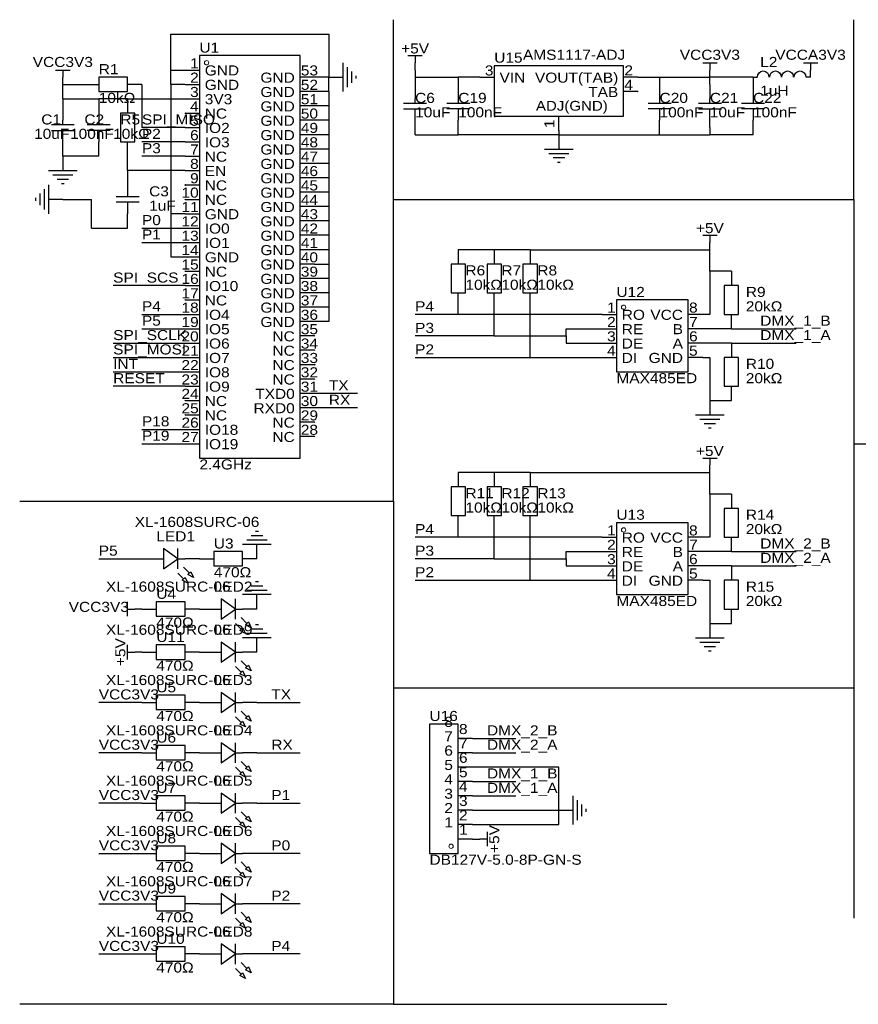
# Model space of a CAD drawing. Header units: millimetres. Extents: x 3 to 295, y 33 to 207.
# Tile 1 of 2: x 3 to 151, y 33 to 207. Entities that reach past the tile are written whole.
import ezdxf
from ezdxf.enums import TextEntityAlignment as Align

# ---------------------------------------------------------------- set-up
doc = ezdxf.new("R2010")
doc.units = ezdxf.units.MM
doc.header["$MEASUREMENT"] = 0
doc.styles.get("Standard").update_dxf_attribs({"font": 'arial.ttf'})

msp = doc.modelspace()

# ---------------------------------------------------------------- linework, layer by layer
at = {"color": 1, "true_color": 0x000000}
for points in [[(2.54, 121.92), (68.58, 121.92), (68.58, 207.01)], [(68.58, 175.26), (149.86, 175.26), (149.86, 207.01)], [(111.82, 194.37), (111.7, 194.25)], [(111.7, 194.37), (111.82, 194.25)], [(31.81, 190.56), (31.69, 190.44)], [(31.69, 190.56), (31.81, 190.44)], [(31.81, 177.86), (31.69, 177.74)], [(31.69, 177.86), (31.81, 177.74)], [(31.81, 175.32), (31.69, 175.2)], [(31.69, 175.32), (31.81, 175.2)], [(133.35, 175.26), (149.86, 175.26), (149.86, 88.9), (68.58, 88.9)], [(31.81, 162.62), (31.69, 162.5)], [(31.69, 162.62), (31.81, 162.5)], [(31.81, 157.54), (31.69, 157.42)], [(31.69, 157.54), (31.81, 157.42)], [(54.67, 151.19), (54.55, 151.07)], [(54.55, 151.19), (54.67, 151.07)], [(54.67, 148.65), (54.55, 148.53)], [(54.55, 148.65), (54.67, 148.53)], [(54.67, 146.11), (54.55, 145.99)], [(54.55, 146.11), (54.67, 145.99)], [(54.67, 143.57), (54.55, 143.45)], [(54.55, 143.57), (54.67, 143.45)], [(31.81, 139.76), (31.69, 139.64)], [(31.69, 139.76), (31.81, 139.64)], [(31.81, 137.22), (31.69, 137.1)], [(31.69, 137.22), (31.81, 137.1)], [(54.67, 135.95), (54.55, 135.83)], [(54.55, 135.95), (54.67, 135.83)], [(54.67, 133.41), (54.55, 133.29)], [(54.55, 133.41), (54.67, 133.29)], [(149.86, 132.08), (294.64, 132.08)], [(68.58, 121.92), (68.58, 33.02), (2.54, 33.02)], [(149.86, 88.9), (149.86, 48.26)], [(68.58, 33.02), (116.84, 33.02)]]:
    msp.add_lwpolyline(points, dxfattribs=at)
at = {"color": 1, "true_color": 0x008800}
for points in [[(29.21, 198.12), (29.21, 204.47)], [(29.21, 204.47), (57.15, 204.47)], [(57.15, 204.47), (57.15, 196.85)], [(29.21, 198.12), (31.75, 198.12)], [(29.21, 195.58), (29.21, 198.12)], [(57.15, 196.85), (54.61, 196.85)], [(57.15, 194.31), (57.15, 196.85)], [(72.39, 198.12), (72.39, 196.85)], [(72.39, 196.85), (72.39, 195.58)], [(72.39, 196.85), (80.01, 196.85)], [(83.82, 196.85), (80.01, 196.85)], [(111.76, 196.85), (115.57, 196.85)], [(115.57, 196.85), (124.46, 196.85)], [(124.46, 195.58), (124.46, 196.85)], [(132.08, 196.85), (124.46, 196.85)], [(10.16, 193.04), (10.16, 195.58)], [(10.16, 195.58), (13.97, 195.58)], [(24.13, 195.58), (24.13, 187.96)], [(31.75, 195.58), (29.21, 195.58)], [(29.21, 195.58), (29.21, 172.72)], [(57.15, 194.31), (54.61, 194.31)], [(57.15, 194.31), (57.15, 191.77)], [(10.16, 193.04), (16.51, 193.04)], [(10.16, 193.04), (10.16, 191.77)], [(21.59, 193.04), (16.51, 193.04)], [(21.59, 193.04), (31.75, 193.04)], [(57.15, 191.77), (54.61, 191.77)], [(57.15, 191.77), (57.15, 189.23)], [(31.75, 187.96), (24.13, 187.96)], [(57.15, 189.23), (54.61, 189.23)], [(57.15, 189.23), (57.15, 186.69)], [(72.39, 186.69), (72.39, 187.96)], [(124.46, 187.96), (124.46, 186.69)], [(57.15, 186.69), (54.61, 186.69)], [(57.15, 186.69), (57.15, 184.15)], [(72.39, 186.69), (80.01, 186.69)], [(97.79, 186.69), (80.01, 186.69)], [(97.79, 187.45), (97.79, 186.69)], [(97.79, 186.69), (115.57, 186.69)], [(115.57, 186.69), (124.46, 186.69)], [(132.08, 186.69), (124.46, 186.69)], [(31.75, 185.42), (24.13, 185.42)], [(10.16, 182.88), (10.16, 184.15)], [(16.51, 182.88), (10.16, 182.88)], [(21.59, 180.34), (21.59, 182.88)], [(31.75, 182.88), (24.13, 182.88)], [(57.15, 184.15), (54.61, 184.15)], [(57.15, 184.15), (57.15, 181.61)], [(57.15, 181.61), (54.61, 181.61)], [(57.15, 181.61), (57.15, 179.07)], [(31.75, 180.34), (21.59, 180.34)], [(57.15, 179.07), (54.61, 179.07)], [(57.15, 179.07), (57.15, 176.53)], [(57.15, 176.53), (54.61, 176.53)], [(57.15, 176.53), (57.15, 173.99)], [(10.16, 175.26), (15.24, 175.26)], [(15.24, 170.18), (15.24, 175.26)], [(57.15, 173.99), (54.61, 173.99)], [(57.15, 173.99), (57.15, 171.45)], [(31.75, 172.72), (29.21, 172.72)], [(29.21, 172.72), (29.21, 165.1)], [(57.15, 171.45), (54.61, 171.45)], [(57.15, 171.45), (57.15, 168.91)], [(15.24, 170.18), (21.59, 170.18)], [(24.13, 170.18), (31.75, 170.18)], [(57.15, 168.91), (54.61, 168.91)], [(57.15, 168.91), (57.15, 166.37)], [(24.13, 167.64), (31.75, 167.64)], [(57.15, 166.37), (54.61, 166.37)], [(57.15, 166.37), (57.15, 163.83)], [(86.36, 166.37), (80.01, 166.37)], [(92.71, 166.37), (86.36, 166.37)], [(92.71, 166.37), (124.46, 166.37)], [(124.46, 162.56), (124.46, 166.37)], [(29.21, 165.1), (31.75, 165.1)], [(54.61, 163.83), (57.15, 163.83)], [(57.15, 163.83), (57.15, 161.29)], [(124.46, 162.56), (124.46, 154.94)], [(128.27, 162.56), (124.46, 162.56)], [(57.15, 161.29), (54.61, 161.29)], [(57.15, 161.29), (57.15, 158.75)], [(31.75, 160.02), (19.05, 160.02)], [(57.15, 158.75), (54.61, 158.75)], [(57.15, 158.75), (57.15, 156.21)], [(24.13, 154.94), (31.75, 154.94)], [(57.15, 156.21), (54.61, 156.21)], [(57.15, 156.21), (57.15, 153.67)], [(80.01, 154.94), (72.39, 154.94)], [(80.01, 154.94), (80.01, 156.21)], [(105.41, 154.94), (80.01, 154.94)], [(86.36, 151.13), (86.36, 156.21)], [(92.71, 147.32), (92.71, 156.21)], [(124.46, 154.94), (123.19, 154.94)], [(57.15, 153.67), (54.61, 153.67)], [(24.13, 152.4), (31.75, 152.4)], [(99.06, 151.13), (99.06, 152.4)], [(99.06, 152.4), (105.41, 152.4)], [(128.27, 152.4), (123.19, 152.4)], [(128.27, 152.4), (139.7, 152.4)], [(19.05, 149.86), (31.75, 149.86)], [(86.36, 151.13), (72.39, 151.13)], [(86.36, 151.13), (99.06, 151.13)], [(99.06, 151.13), (99.06, 149.86)], [(99.06, 149.86), (105.41, 149.86)], [(128.27, 149.86), (123.19, 149.86)], [(128.27, 149.86), (139.7, 149.86)], [(19.05, 147.32), (31.75, 147.32)], [(72.39, 147.32), (92.71, 147.32)], [(92.71, 147.32), (105.41, 147.32)], [(123.19, 147.32), (124.46, 147.32)], [(124.46, 147.32), (124.46, 139.7)], [(19.05, 144.78), (31.75, 144.78)], [(31.75, 142.24), (19.05, 142.24)], [(62.23, 140.97), (54.61, 140.97)], [(124.46, 139.7), (128.27, 139.7)], [(62.23, 138.43), (54.61, 138.43)], [(24.13, 134.62), (31.75, 134.62)], [(24.13, 132.08), (31.75, 132.08)], [(86.36, 127), (80.01, 127)], [(92.71, 127), (86.36, 127)], [(92.71, 127), (124.46, 127)], [(124.46, 123.19), (124.46, 127)], [(124.46, 123.19), (124.46, 115.57)], [(128.27, 123.19), (124.46, 123.19)], [(80.01, 115.57), (80.01, 116.84)], [(86.36, 111.76), (86.36, 116.84)], [(92.71, 107.95), (92.71, 116.84)], [(80.01, 115.57), (72.39, 115.57)], [(105.41, 115.57), (80.01, 115.57)], [(124.46, 115.57), (123.19, 115.57)], [(16.51, 111.76), (24.13, 111.76)], [(86.36, 111.76), (72.39, 111.76)], [(86.36, 111.76), (99.06, 111.76)], [(99.06, 111.76), (99.06, 113.03)], [(99.06, 113.03), (105.41, 113.03)], [(99.06, 111.76), (99.06, 110.49)], [(128.27, 113.03), (123.19, 113.03)], [(128.27, 113.03), (139.7, 113.03)], [(99.06, 110.49), (105.41, 110.49)], [(128.27, 110.49), (123.19, 110.49)], [(128.27, 110.49), (139.7, 110.49)], [(72.39, 107.95), (92.71, 107.95)], [(92.71, 107.95), (105.41, 107.95)], [(123.19, 107.95), (124.46, 107.95)], [(124.46, 107.95), (124.46, 100.33)], [(124.46, 100.33), (128.27, 100.33)], [(24.13, 86.36), (16.51, 86.36)], [(44.45, 86.36), (52.07, 86.36)], [(82.55, 80.01), (90.17, 80.01)], [(24.13, 77.47), (16.51, 77.47)], [(44.45, 77.47), (52.07, 77.47)], [(82.55, 77.47), (90.17, 77.47)], [(97.79, 74.93), (82.55, 74.93)], [(97.79, 67.31), (97.79, 74.93)], [(82.55, 72.39), (90.17, 72.39)], [(82.55, 69.85), (90.17, 69.85)], [(24.13, 68.58), (16.51, 68.58)], [(44.45, 68.58), (52.07, 68.58)], [(82.55, 67.31), (97.79, 67.31)], [(97.79, 64.77), (97.79, 67.31)], [(82.55, 64.77), (97.79, 64.77)], [(16.51, 59.69), (24.13, 59.69)], [(52.07, 59.69), (44.45, 59.69)], [(16.51, 50.8), (24.13, 50.8)], [(52.07, 50.8), (44.45, 50.8)], [(16.51, 41.91), (24.13, 41.91)], [(52.07, 41.91), (44.45, 41.91)]]:
    msp.add_lwpolyline(points, dxfattribs=at)
at = {"color": 1, "true_color": 0xa00000}
for points in [[(34.29, 200.66), (34.29, 129.54), (52.07, 129.54), (52.07, 200.66)], [(86.36, 198.88), (86.36, 189.99), (109.22, 189.99), (109.22, 198.88)], [(16.51, 196.85), (16.51, 194.31), (21.59, 194.31), (21.59, 196.85)], [(20.32, 190.5), (20.32, 185.42), (22.86, 185.42), (22.86, 190.5)], [(78.74, 163.83), (78.74, 158.75), (81.28, 158.75), (81.28, 163.83)], [(85.09, 163.83), (85.09, 158.75), (87.63, 158.75), (87.63, 163.83)], [(91.44, 163.83), (91.44, 158.75), (93.98, 158.75), (93.98, 163.83)], [(127, 160.02), (127, 154.94), (129.54, 154.94), (129.54, 160.02)], [(107.95, 157.48), (107.95, 144.78), (120.65, 144.78), (120.65, 157.48)], [(127, 147.32), (127, 142.24), (129.54, 142.24), (129.54, 147.32)], [(78.74, 124.46), (78.74, 119.38), (81.28, 119.38), (81.28, 124.46)], [(85.09, 124.46), (85.09, 119.38), (87.63, 119.38), (87.63, 124.46)], [(91.44, 124.46), (91.44, 119.38), (93.98, 119.38), (93.98, 124.46)], [(127, 120.65), (127, 115.57), (129.54, 115.57), (129.54, 120.65)], [(107.95, 118.11), (107.95, 105.41), (120.65, 105.41), (120.65, 118.11)], [(27.94, 109.98), (30.48, 111.76), (27.94, 113.54)], [(36.83, 113.03), (36.83, 110.49), (41.91, 110.49), (41.91, 113.03)], [(32.26, 107.44), (31.24, 107.95), (31.75, 108.46)], [(33.27, 108.46), (32.26, 108.97), (32.77, 109.47)], [(127, 107.95), (127, 102.87), (129.54, 102.87), (129.54, 107.95)], [(38.1, 101.09), (40.64, 102.87), (38.1, 104.65)], [(26.67, 104.14), (26.67, 101.6), (31.75, 101.6), (31.75, 104.14)], [(42.42, 98.55), (41.4, 99.06), (41.91, 99.57)], [(43.43, 99.57), (42.42, 100.08), (42.93, 100.58)], [(26.67, 96.52), (26.67, 93.98), (31.75, 93.98), (31.75, 96.52)], [(38.1, 93.47), (40.64, 95.25), (38.1, 97.03)], [(43.43, 91.95), (42.42, 92.46), (42.93, 92.96)], [(42.42, 90.93), (41.4, 91.44), (41.91, 91.95)], [(26.67, 87.63), (26.67, 85.09), (31.75, 85.09), (31.75, 87.63)], [(38.1, 84.58), (40.64, 86.36), (38.1, 88.14)], [(43.43, 83.06), (42.42, 83.57), (42.93, 84.07)], [(42.42, 82.04), (41.4, 82.55), (41.91, 83.06)], [(74.93, 82.55), (74.93, 59.69), (80.01, 59.69), (80.01, 82.55)], [(26.67, 78.74), (26.67, 76.2), (31.75, 76.2), (31.75, 78.74)], [(38.1, 75.69), (40.64, 77.47), (38.1, 79.25)], [(43.43, 74.17), (42.42, 74.68), (42.93, 75.18)], [(42.42, 73.15), (41.4, 73.66), (41.91, 74.17)], [(26.67, 69.85), (26.67, 67.31), (31.75, 67.31), (31.75, 69.85)], [(38.1, 66.8), (40.64, 68.58), (38.1, 70.36)], [(43.43, 65.28), (42.42, 65.79), (42.93, 66.29)], [(42.42, 64.26), (41.4, 64.77), (41.91, 65.28)], [(26.67, 60.96), (26.67, 58.42), (31.75, 58.42), (31.75, 60.96)], [(38.1, 57.91), (40.64, 59.69), (38.1, 61.47)], [(42.42, 55.37), (41.4, 55.88), (41.91, 56.39)], [(43.43, 56.39), (42.42, 56.9), (42.93, 57.4)], [(38.1, 49.02), (40.64, 50.8), (38.1, 52.58)], [(26.67, 52.07), (26.67, 49.53), (31.75, 49.53), (31.75, 52.07)], [(42.42, 46.48), (41.4, 46.99), (41.91, 47.5)], [(43.43, 47.5), (42.42, 48.01), (42.93, 48.51)], [(38.1, 40.13), (40.64, 41.91), (38.1, 43.69)], [(26.67, 43.18), (26.67, 40.64), (31.75, 40.64), (31.75, 43.18)], [(42.42, 37.59), (41.4, 38.1), (41.91, 38.61)], [(43.43, 38.61), (42.42, 39.12), (42.93, 39.62)]]:
    msp.add_lwpolyline(points, close=True, dxfattribs=at)
for points in [[(71.12, 200.66), (73.66, 200.66)], [(72.39, 200.66), (72.39, 199.39)], [(59.69, 194.31), (59.69, 199.39)], [(60.45, 195.07), (60.45, 198.63)], [(123.19, 199.39), (125.73, 199.39)], [(124.46, 199.39), (124.46, 198.12)], [(140.97, 199.39), (143.51, 199.39)], [(142.24, 199.39), (142.24, 198.12)], [(8.89, 198.12), (11.43, 198.12)], [(10.16, 198.12), (10.16, 196.85)], [(61.21, 195.83), (61.21, 197.87)], [(61.98, 196.6), (61.98, 197.1)], [(132.87, 196.87), (132.92, 197.28), (133.14, 197.64), (133.48, 197.87), (133.88, 197.95), (134.29, 197.87), (134.63, 197.64), (134.84, 197.28), (134.89, 196.86)], [(135.03, 196.87), (135.08, 197.28), (135.3, 197.64), (135.64, 197.87), (136.04, 197.95), (136.44, 197.87), (136.78, 197.64), (137, 197.28), (137.05, 196.86)], [(137.18, 196.87), (137.23, 197.28), (137.45, 197.64), (137.79, 197.87), (138.19, 197.95), (138.59, 197.87), (138.93, 197.64), (139.15, 197.28), (139.2, 196.86)], [(139.37, 196.87), (139.42, 197.28), (139.64, 197.64), (139.98, 197.87), (140.38, 197.95), (140.78, 197.87), (141.12, 197.64), (141.34, 197.28), (141.39, 196.86)], [(80.01, 194.31), (80.01, 192.28)], [(115.57, 194.31), (115.57, 192.28)], [(132.08, 194.31), (132.08, 192.28)], [(70.36, 192.28), (74.42, 192.28)], [(72.39, 192.28), (72.39, 193.04)], [(77.98, 192.28), (82.04, 192.28)], [(113.54, 192.28), (117.6, 192.28)], [(122.43, 192.28), (126.49, 192.28)], [(124.46, 192.28), (124.46, 193.04)], [(130.05, 192.28), (134.11, 192.28)], [(16.51, 190.5), (16.51, 188.47)], [(70.36, 191.26), (74.42, 191.26)], [(72.39, 190.5), (72.39, 191.26)], [(82.04, 191.26), (77.98, 191.26)], [(80.01, 191.26), (80.01, 189.23)], [(117.6, 191.26), (113.54, 191.26)], [(115.57, 191.26), (115.57, 189.23)], [(122.43, 191.26), (126.49, 191.26)], [(124.46, 190.5), (124.46, 191.26)], [(134.11, 191.26), (130.05, 191.26)], [(132.08, 191.26), (132.08, 189.23)], [(8.13, 188.47), (12.19, 188.47)], [(10.16, 188.47), (10.16, 189.23)], [(14.48, 188.47), (18.54, 188.47)], [(8.13, 187.45), (12.19, 187.45)], [(10.16, 186.69), (10.16, 187.45)], [(18.54, 187.45), (14.48, 187.45)], [(16.51, 187.45), (16.51, 185.42)], [(95.25, 184.15), (100.33, 184.15)], [(96.01, 183.39), (99.57, 183.39)], [(96.77, 182.63), (98.81, 182.63)], [(97.54, 181.86), (98.04, 181.86)], [(7.62, 180.34), (12.7, 180.34)], [(8.38, 179.58), (11.94, 179.58)], [(7.62, 177.8), (7.62, 172.72)], [(9.14, 178.82), (11.18, 178.82)], [(9.91, 178.05), (10.41, 178.05)], [(21.59, 177.8), (21.59, 175.77)], [(6.1, 176.28), (6.1, 174.24)], [(6.86, 177.04), (6.86, 173.48)], [(19.56, 175.77), (23.62, 175.77)], [(5.33, 175.51), (5.33, 175.01)], [(23.62, 174.75), (19.56, 174.75)], [(21.59, 174.75), (21.59, 172.72)], [(123.19, 168.91), (125.73, 168.91)], [(124.46, 168.91), (124.46, 167.64)], [(121.92, 137.16), (127, 137.16)], [(122.68, 136.4), (126.24, 136.4)], [(123.44, 135.64), (125.48, 135.64)], [(124.21, 134.87), (124.71, 134.87)], [(123.19, 129.54), (125.73, 129.54)], [(124.46, 129.54), (124.46, 128.27)], [(44.7, 116.59), (44.2, 116.59)], [(46.23, 115.06), (42.67, 115.06)], [(45.47, 115.82), (43.43, 115.82)], [(30.48, 109.98), (30.48, 113.54)], [(46.99, 114.3), (41.91, 114.3)], [(26.67, 111.76), (27.94, 111.76)], [(30.48, 111.76), (31.75, 111.76)], [(31.5, 110.24), (32.51, 109.22)], [(30.48, 109.22), (31.5, 108.2)], [(46.23, 106.17), (42.67, 106.17)], [(45.47, 106.93), (43.43, 106.93)], [(44.7, 107.7), (44.2, 107.7)], [(40.64, 101.09), (40.64, 104.65)], [(46.99, 105.41), (41.91, 105.41)], [(21.59, 101.6), (21.59, 104.14)], [(21.59, 102.87), (22.86, 102.87)], [(36.83, 102.87), (38.1, 102.87)], [(40.64, 102.87), (41.91, 102.87)], [(41.66, 101.35), (42.67, 100.33)], [(40.64, 100.33), (41.66, 99.31)], [(45.47, 99.31), (43.43, 99.31)], [(44.7, 100.08), (44.2, 100.08)], [(46.99, 97.79), (41.91, 97.79)], [(46.23, 98.55), (42.67, 98.55)], [(121.92, 97.79), (127, 97.79)], [(21.59, 93.98), (21.59, 96.52)], [(40.64, 93.47), (40.64, 97.03)], [(122.68, 97.03), (126.24, 97.03)], [(123.44, 96.27), (125.48, 96.27)], [(21.59, 95.25), (22.86, 95.25)], [(36.83, 95.25), (38.1, 95.25)], [(40.64, 95.25), (41.91, 95.25)], [(124.21, 95.5), (124.71, 95.5)], [(40.64, 92.71), (41.66, 91.69)], [(41.66, 93.73), (42.67, 92.71)], [(40.64, 84.58), (40.64, 88.14)], [(36.83, 86.36), (38.1, 86.36)], [(40.64, 86.36), (41.91, 86.36)], [(40.64, 83.82), (41.66, 82.8)], [(41.66, 84.84), (42.67, 83.82)], [(40.64, 75.69), (40.64, 79.25)], [(36.83, 77.47), (38.1, 77.47)], [(40.64, 77.47), (41.91, 77.47)], [(40.64, 74.93), (41.66, 73.91)], [(41.66, 75.95), (42.67, 74.93)], [(40.64, 66.8), (40.64, 70.36)], [(100.33, 64.77), (100.33, 69.85)], [(36.83, 68.58), (38.1, 68.58)], [(40.64, 68.58), (41.91, 68.58)], [(101.09, 65.53), (101.09, 69.09)], [(101.85, 66.29), (101.85, 68.33)], [(41.66, 67.06), (42.67, 66.04)], [(102.62, 67.06), (102.62, 67.56)], [(40.64, 66.04), (41.66, 65.02)], [(85.09, 63.5), (85.09, 60.96)], [(40.64, 57.91), (40.64, 61.47)], [(85.09, 62.23), (83.82, 62.23)], [(36.83, 59.69), (38.1, 59.69)], [(40.64, 59.69), (41.91, 59.69)], [(41.66, 58.17), (42.67, 57.15)], [(40.64, 57.15), (41.66, 56.13)], [(40.64, 49.02), (40.64, 52.58)], [(36.83, 50.8), (38.1, 50.8)], [(40.64, 50.8), (41.91, 50.8)], [(41.66, 49.28), (42.67, 48.26)], [(40.64, 48.26), (41.66, 47.24)], [(40.64, 40.13), (40.64, 43.69)], [(36.83, 41.91), (38.1, 41.91)], [(40.64, 41.91), (41.91, 41.91)], [(41.66, 40.39), (42.67, 39.37)], [(40.64, 39.37), (41.66, 38.35)]]:
    msp.add_lwpolyline(points, dxfattribs=at)
at = {"color": 1, "true_color": 0x880000}
for points in [[(72.39, 198.12), (72.39, 199.39)], [(10.16, 195.58), (10.16, 196.85)], [(31.75, 198.12), (34.29, 198.12)], [(54.61, 196.85), (52.07, 196.85)], [(57.15, 196.85), (59.69, 196.85)], [(80.01, 196.85), (80.01, 194.31)], [(83.82, 196.85), (86.36, 196.85)], [(111.76, 196.85), (109.22, 196.85)], [(115.57, 196.85), (115.57, 194.31)], [(124.46, 196.85), (124.46, 198.12)], [(132.08, 196.85), (132.08, 194.31)], [(132.08, 196.85), (132.84, 196.85)], [(142.24, 196.85), (141.48, 196.85)], [(142.24, 196.85), (142.24, 198.12)], [(13.97, 195.58), (16.51, 195.58)], [(24.13, 195.58), (21.59, 195.58)], [(31.75, 195.58), (34.29, 195.58)], [(72.39, 195.58), (72.39, 193.04)], [(124.46, 195.58), (124.46, 193.04)], [(54.61, 194.31), (52.07, 194.31)], [(111.76, 194.31), (109.22, 194.31)], [(10.16, 191.77), (10.16, 189.23)], [(16.51, 193.04), (16.51, 190.5)], [(21.59, 193.04), (21.59, 190.5)], [(31.75, 193.04), (34.29, 193.04)], [(54.61, 191.77), (52.07, 191.77)], [(31.75, 190.5), (34.29, 190.5)], [(72.39, 187.96), (72.39, 190.5)], [(97.79, 187.45), (97.79, 189.99)], [(124.46, 187.96), (124.46, 190.5)], [(31.75, 187.96), (34.29, 187.96)], [(54.61, 189.23), (52.07, 189.23)], [(80.01, 186.69), (80.01, 189.23)], [(115.57, 186.69), (115.57, 189.23)], [(132.08, 186.69), (132.08, 189.23)], [(10.16, 184.15), (10.16, 186.69)], [(54.61, 186.69), (52.07, 186.69)], [(97.79, 186.69), (97.79, 184.15)], [(16.51, 182.88), (16.51, 185.42)], [(21.59, 182.88), (21.59, 185.42)], [(31.75, 185.42), (34.29, 185.42)], [(10.16, 182.88), (10.16, 180.34)], [(31.75, 182.88), (34.29, 182.88)], [(54.61, 184.15), (52.07, 184.15)], [(54.61, 181.61), (52.07, 181.61)], [(21.59, 180.34), (21.59, 177.8)], [(31.75, 180.34), (34.29, 180.34)], [(31.75, 177.8), (34.29, 177.8)], [(54.61, 179.07), (52.07, 179.07)], [(54.61, 176.53), (52.07, 176.53)], [(10.16, 175.26), (7.62, 175.26)], [(31.75, 175.26), (34.29, 175.26)], [(21.59, 170.18), (21.59, 172.72)], [(31.75, 172.72), (34.29, 172.72)], [(54.61, 173.99), (52.07, 173.99)], [(54.61, 171.45), (52.07, 171.45)], [(31.75, 170.18), (34.29, 170.18)], [(54.61, 168.91), (52.07, 168.91)], [(31.75, 167.64), (34.29, 167.64)], [(124.46, 166.37), (124.46, 167.64)], [(54.61, 166.37), (52.07, 166.37)], [(80.01, 166.37), (80.01, 163.83)], [(86.36, 166.37), (86.36, 163.83)], [(92.71, 166.37), (92.71, 163.83)], [(31.75, 165.1), (34.29, 165.1)], [(54.61, 163.83), (52.07, 163.83)], [(31.75, 162.56), (34.29, 162.56)], [(128.27, 162.56), (128.27, 160.02)], [(54.61, 161.29), (52.07, 161.29)], [(31.75, 160.02), (34.29, 160.02)], [(54.61, 158.75), (52.07, 158.75)], [(80.01, 156.21), (80.01, 158.75)], [(86.36, 156.21), (86.36, 158.75)], [(92.71, 156.21), (92.71, 158.75)], [(31.75, 157.48), (34.29, 157.48)], [(31.75, 154.94), (34.29, 154.94)], [(54.61, 156.21), (52.07, 156.21)], [(105.41, 154.94), (107.95, 154.94)], [(123.19, 154.94), (120.65, 154.94)], [(128.27, 152.4), (128.27, 154.94)], [(54.61, 153.67), (52.07, 153.67)], [(31.75, 152.4), (34.29, 152.4)], [(105.41, 152.4), (107.95, 152.4)], [(123.19, 152.4), (120.65, 152.4)], [(31.75, 149.86), (34.29, 149.86)], [(54.61, 151.13), (52.07, 151.13)], [(105.41, 149.86), (107.95, 149.86)], [(123.19, 149.86), (120.65, 149.86)], [(128.27, 149.86), (128.27, 147.32)], [(54.61, 148.59), (52.07, 148.59)], [(31.75, 147.32), (34.29, 147.32)], [(105.41, 147.32), (107.95, 147.32)], [(123.19, 147.32), (120.65, 147.32)], [(31.75, 144.78), (34.29, 144.78)], [(54.61, 146.05), (52.07, 146.05)], [(54.61, 143.51), (52.07, 143.51)], [(31.75, 142.24), (34.29, 142.24)], [(54.61, 140.97), (52.07, 140.97)], [(128.27, 139.7), (128.27, 142.24)], [(31.75, 139.7), (34.29, 139.7)], [(124.46, 139.7), (124.46, 137.16)], [(54.61, 138.43), (52.07, 138.43)], [(31.75, 137.16), (34.29, 137.16)], [(54.61, 135.89), (52.07, 135.89)], [(31.75, 134.62), (34.29, 134.62)], [(54.61, 133.35), (52.07, 133.35)], [(31.75, 132.08), (34.29, 132.08)], [(124.46, 127), (124.46, 128.27)], [(80.01, 127), (80.01, 124.46)], [(86.36, 127), (86.36, 124.46)], [(92.71, 127), (92.71, 124.46)], [(128.27, 123.19), (128.27, 120.65)], [(80.01, 116.84), (80.01, 119.38)], [(86.36, 116.84), (86.36, 119.38)], [(92.71, 116.84), (92.71, 119.38)], [(105.41, 115.57), (107.95, 115.57)], [(123.19, 115.57), (120.65, 115.57)], [(128.27, 113.03), (128.27, 115.57)], [(44.45, 111.76), (44.45, 114.3)], [(24.13, 111.76), (26.67, 111.76)], [(34.29, 111.76), (31.75, 111.76)], [(34.29, 111.76), (36.83, 111.76)], [(44.45, 111.76), (41.91, 111.76)], [(105.41, 113.03), (107.95, 113.03)], [(123.19, 113.03), (120.65, 113.03)], [(105.41, 110.49), (107.95, 110.49)], [(123.19, 110.49), (120.65, 110.49)], [(128.27, 110.49), (128.27, 107.95)], [(105.41, 107.95), (107.95, 107.95)], [(123.19, 107.95), (120.65, 107.95)], [(44.45, 102.87), (44.45, 105.41)], [(24.13, 102.87), (22.86, 102.87)], [(24.13, 102.87), (26.67, 102.87)], [(34.29, 102.87), (31.75, 102.87)], [(34.29, 102.87), (36.83, 102.87)], [(44.45, 102.87), (41.91, 102.87)], [(128.27, 100.33), (128.27, 102.87)], [(124.46, 100.33), (124.46, 97.79)], [(44.45, 95.25), (44.45, 97.79)], [(24.13, 95.25), (22.86, 95.25)], [(24.13, 95.25), (26.67, 95.25)], [(34.29, 95.25), (31.75, 95.25)], [(34.29, 95.25), (36.83, 95.25)], [(44.45, 95.25), (41.91, 95.25)], [(24.13, 86.36), (26.67, 86.36)], [(34.29, 86.36), (31.75, 86.36)], [(34.29, 86.36), (36.83, 86.36)], [(44.45, 86.36), (41.91, 86.36)], [(82.55, 80.01), (80.01, 80.01)], [(24.13, 77.47), (26.67, 77.47)], [(34.29, 77.47), (31.75, 77.47)], [(34.29, 77.47), (36.83, 77.47)], [(44.45, 77.47), (41.91, 77.47)], [(82.55, 77.47), (80.01, 77.47)], [(82.55, 74.93), (80.01, 74.93)], [(82.55, 72.39), (80.01, 72.39)], [(82.55, 69.85), (80.01, 69.85)], [(24.13, 68.58), (26.67, 68.58)], [(34.29, 68.58), (31.75, 68.58)], [(34.29, 68.58), (36.83, 68.58)], [(44.45, 68.58), (41.91, 68.58)], [(82.55, 67.31), (80.01, 67.31)], [(97.79, 67.31), (100.33, 67.31)], [(82.55, 64.77), (80.01, 64.77)], [(82.55, 62.23), (80.01, 62.23)], [(82.55, 62.23), (83.82, 62.23)], [(24.13, 59.69), (26.67, 59.69)], [(34.29, 59.69), (31.75, 59.69)], [(34.29, 59.69), (36.83, 59.69)], [(44.45, 59.69), (41.91, 59.69)], [(24.13, 50.8), (26.67, 50.8)], [(34.29, 50.8), (31.75, 50.8)], [(34.29, 50.8), (36.83, 50.8)], [(44.45, 50.8), (41.91, 50.8)], [(24.13, 41.91), (26.67, 41.91)], [(34.29, 41.91), (31.75, 41.91)], [(34.29, 41.91), (36.83, 41.91)], [(44.45, 41.91), (41.91, 41.91)]]:
    msp.add_lwpolyline(points, dxfattribs=at)
at = {"color": 1, "lineweight": 0, "true_color": 0xa00000}
for centre in [(35.56, 199.39), (109.22, 156.21), (109.22, 116.84), (78.74, 60.96)]:
    msp.add_circle(centre, 0.381, dxfattribs=at)

# ---------------------------------------------------------------- texts
at = {"color": 1, "true_color": 0x000080, "width": 1.1}
for s, p in [('U1', (34.29, 200.66)), ('U15', (86.36, 198.88)), ('AMS1117-ADJ', (91.44, 199.39)), ('L2', (133.35, 198.12)), ('R1', (16.51, 196.85)), ('1uH', (133.35, 193.04)), ('10kΩ', (16.51, 191.77)), ('C6', (72.39, 191.77)), ('C19', (80.01, 191.77)), ('C20', (115.57, 191.77)), ('C21', (124.46, 191.77)), ('C22', (132.08, 191.77)), ('10uF', (72.39, 189.23)), ('100nF', (80.01, 189.23)), ('100nF', (115.57, 189.23)), ('10uF', (124.46, 189.23)), ('100nF', (132.08, 189.23)), ('C1', (6.35, 187.96)), ('C2', (13.97, 187.96)), ('R5', (20.32, 187.96)), ('10uF', (5.08, 185.42)), ('100nF', (11.43, 185.42)), ('10kΩ', (19.05, 185.42)), ('C3', (25.4, 175.26)), ('1uF', (25.4, 172.72)), ('R6', (81.28, 161.29)), ('R7', (87.63, 161.29)), ('R8', (93.98, 161.29)), ('10kΩ', (81.28, 158.75)), ('10kΩ', (87.63, 158.75)), ('10kΩ', (93.98, 158.75)), ('U12', (107.95, 157.48)), ('R9', (130.81, 157.48)), ('20kΩ', (130.81, 154.94)), ('R10', (130.81, 144.78)), ('MAX485ED', (107.95, 142.24)), ('20kΩ', (130.81, 142.24)), ('2.4GHz', (34.29, 127)), ('R11', (81.28, 121.92)), ('R12', (87.63, 121.92)), ('R13', (93.98, 121.92)), ('10kΩ', (81.28, 119.38)), ('10kΩ', (87.63, 119.38)), ('10kΩ', (93.98, 119.38)), ('U13', (107.95, 118.11)), ('R14', (130.81, 118.11)), ('XL-1608SURC-06', (22.86, 116.84)), ('LED1', (26.67, 114.3)), ('20kΩ', (130.81, 115.57)), ('U3', (36.83, 113.03)), ('470Ω', (36.83, 107.95)), ('XL-1608SURC-06', (17.78, 105.41)), ('U4', (26.67, 104.14)), ('LED2', (36.83, 105.41)), ('R15', (130.81, 105.41)), ('MAX485ED', (107.95, 102.87)), ('20kΩ', (130.81, 102.87)), ('470Ω', (26.67, 99.06)), ('XL-1608SURC-06', (17.78, 97.79)), ('LED9', (36.83, 97.79)), ('U11', (26.67, 96.52)), ('470Ω', (26.67, 91.44)), ('XL-1608SURC-06', (17.78, 88.9)), ('LED3', (36.83, 88.9)), ('U5', (26.67, 87.63)), ('470Ω', (26.67, 82.55)), ('U16', (74.93, 82.55)), ('XL-1608SURC-06', (17.78, 80.01)), ('LED4', (36.83, 80.01)), ('U6', (26.67, 78.74)), ('470Ω', (26.67, 73.66)), ('XL-1608SURC-06', (17.78, 71.12)), ('LED5', (36.83, 71.12)), ('U7', (26.67, 69.85)), ('470Ω', (26.67, 64.77)), ('XL-1608SURC-06', (17.78, 62.23)), ('LED6', (36.83, 62.23)), ('U8', (26.67, 60.96)), ('DB127V-5.0-8P-GN-S', (74.93, 57.15)), ('470Ω', (26.67, 55.88)), ('XL-1608SURC-06', (17.78, 53.34)), ('U9', (26.67, 52.07)), ('LED7', (36.83, 53.34)), ('470Ω', (26.67, 46.99)), ('XL-1608SURC-06', (17.78, 44.45)), ('U10', (26.67, 43.18)), ('LED8', (36.83, 44.45)), ('470Ω', (26.67, 38.1))]:
    msp.add_text(s, height=1.778, dxfattribs=at).set_placement(p, align=Align.BOTTOM_LEFT)
for p in [(72.39, 201.93), (124.46, 170.18), (124.46, 130.81)]:
    msp.add_text('+5V', height=1.778, dxfattribs=at).set_placement(p, align=Align.MIDDLE_CENTER)
for s, p in [('VCC3V3', (10.16, 198.12)), ('VCC3V3', (124.46, 199.39)), ('VCCA3V3', (142.24, 199.39))]:
    msp.add_text(s, height=1.778, dxfattribs=at).set_placement(p, align=Align.BOTTOM_CENTER)
at = {"color": 1, "true_color": 0x000000, "width": 1.1}
for s, height, p in [('1', 1.78, (34.16, 197.89)), ('3', 1.78, (86.23, 196.62)), ('2', 1.78, (34.16, 195.35)), ('3', 1.78, (34.16, 192.81)), ('4', 1.78, (34.16, 190.27)), ('5', 1.78, (34.16, 187.73)), ('6', 1.78, (34.16, 185.19)), ('7', 1.78, (34.16, 182.65)), ('8', 1.78, (34.16, 180.11)), ('9', 1.78, (34.16, 177.57)), ('10', 1.778, (34.16, 175.03)), ('11', 1.778, (34.16, 172.49)), ('12', 1.778, (34.16, 169.95)), ('13', 1.778, (34.16, 167.41)), ('14', 1.778, (34.16, 164.87)), ('15', 1.778, (34.16, 162.33)), ('16', 1.778, (34.16, 159.79)), ('17', 1.778, (34.16, 157.25)), ('18', 1.778, (34.16, 154.71)), ('1', 1.78, (107.82, 154.71)), ('19', 1.778, (34.16, 152.17)), ('2', 1.78, (107.82, 152.17)), ('20', 1.778, (34.16, 149.63)), ('3', 1.78, (107.82, 149.63)), ('21', 1.778, (34.16, 147.09)), ('4', 1.78, (107.82, 147.09)), ('22', 1.778, (34.16, 144.55)), ('23', 1.778, (34.16, 142.01)), ('24', 1.778, (34.16, 139.47)), ('25', 1.778, (34.16, 136.93)), ('26', 1.778, (34.16, 134.39)), ('27', 1.778, (34.16, 131.85)), ('1', 1.78, (107.82, 115.34)), ('2', 1.78, (107.82, 112.8)), ('3', 1.78, (107.82, 110.26)), ('4', 1.78, (107.82, 107.72))]:
    msp.add_text(s, height=height, dxfattribs=at).set_placement(p, align=Align.BOTTOM_RIGHT)
at = {"color": 1, "true_color": 0x0000ff, "width": 1.1}
for s, p in [('GND', (35.23, 196.62)), ('VIN', (87.3, 195.35)), ('GND', (35.23, 194.08)), ('3V3', (35.23, 191.54)), ('NC', (35.23, 189)), ('IO2', (35.23, 186.46)), ('IO3', (35.23, 183.92)), ('NC', (35.23, 181.38)), ('EN', (35.23, 178.84)), ('NC', (35.23, 176.3)), ('NC', (35.23, 173.76)), ('GND', (35.23, 171.22)), ('IO0', (35.23, 168.68)), ('IO1', (35.23, 166.14)), ('GND', (35.23, 163.6)), ('NC', (35.23, 161.06)), ('IO10', (35.23, 158.52)), ('NC', (35.23, 155.98)), ('IO4', (35.23, 153.44)), ('RO', (108.89, 153.44)), ('IO5', (35.23, 150.9)), ('RE', (108.89, 150.9)), ('IO6', (35.23, 148.36)), ('DE', (108.89, 148.36)), ('IO7', (35.23, 145.82)), ('DI', (108.89, 145.82)), ('IO8', (35.23, 143.28)), ('IO9', (35.23, 140.74)), ('NC', (35.23, 138.2)), ('NC', (35.23, 135.66)), ('IO18', (35.23, 133.12)), ('IO19', (35.23, 130.58)), ('RO', (108.89, 114.07)), ('RE', (108.89, 111.53)), ('DE', (108.89, 108.99)), ('DI', (108.89, 106.45))]:
    msp.add_text(s, height=1.778, dxfattribs=at).set_placement(p, align=Align.BOTTOM_LEFT)
at = {"color": 1, "true_color": 0x000000, "width": 1.1}
for s, height, p in [('53', 1.778, (52.2, 196.62)), ('2', 1.78, (109.35, 196.62)), ('52', 1.778, (52.2, 194.08)), ('4', 1.78, (109.35, 194.08)), ('51', 1.778, (52.2, 191.54)), ('ADJ(GND)', 1.729, (93.73, 190.41)), ('SPI_MISO', 1.778, (24.13, 187.96)), ('50', 1.778, (52.2, 189)), ('49', 1.778, (52.2, 186.46)), ('P2', 1.778, (24.13, 185.42)), ('48', 1.778, (52.2, 183.92)), ('P3', 1.778, (24.13, 182.88)), ('47', 1.778, (52.2, 181.38)), ('46', 1.778, (52.2, 178.84)), ('45', 1.778, (52.2, 176.3)), ('44', 1.778, (52.2, 173.76)), ('P0', 1.778, (24.13, 170.18)), ('43', 1.778, (52.2, 171.22)), ('42', 1.778, (52.2, 168.68)), ('P1', 1.778, (24.13, 167.64)), ('41', 1.778, (52.2, 166.14)), ('40', 1.778, (52.2, 163.6)), ('SPI_SCS', 1.778, (19.05, 160.02)), ('39', 1.778, (52.2, 161.06)), ('38', 1.778, (52.2, 158.52)), ('37', 1.778, (52.2, 155.98)), ('P4', 1.778, (24.13, 154.94)), ('P4', 1.778, (72.39, 154.94)), ('8', 1.78, (120.78, 154.71)), ('36', 1.778, (52.2, 153.44)), ('P5', 1.778, (24.13, 152.4)), ('35', 1.778, (52.2, 150.9)), ('P3', 1.778, (72.39, 151.13)), ('7', 1.78, (120.78, 152.17)), ('DMX_1_B', 1.778, (133.35, 152.4)), ('SPI_SCLK', 1.778, (19.05, 149.86)), ('6', 1.78, (120.78, 149.63)), ('DMX_1_A', 1.778, (133.35, 149.86)), ('SPI_MOSI', 1.778, (19.05, 147.32)), ('34', 1.778, (52.2, 148.36)), ('P2', 1.778, (72.39, 147.32)), ('33', 1.778, (52.2, 145.82)), ('5', 1.78, (120.78, 147.09)), ('INT', 1.778, (19.05, 144.78)), ('RESET', 1.778, (19.05, 142.24)), ('32', 1.778, (52.2, 143.28)), ('31', 1.778, (52.2, 140.74)), ('TX', 1.778, (57.15, 140.97)), ('30', 1.778, (52.2, 138.2)), ('RX', 1.778, (57.15, 138.43)), ('29', 1.778, (52.2, 135.66)), ('P18', 1.778, (24.13, 134.62)), ('P19', 1.778, (24.13, 132.08)), ('28', 1.778, (52.2, 133.12)), ('P4', 1.778, (72.39, 115.57)), ('8', 1.78, (120.78, 115.34)), ('7', 1.78, (120.78, 112.8)), ('DMX_2_B', 1.778, (133.35, 113.03)), ('P5', 1.778, (16.51, 111.76)), ('P3', 1.778, (72.39, 111.76)), ('6', 1.78, (120.78, 110.26)), ('DMX_2_A', 1.778, (133.35, 110.49)), ('P2', 1.778, (72.39, 107.95)), ('5', 1.78, (120.78, 107.72)), ('VCC3V3', 1.778, (16.51, 86.36)), ('TX', 1.778, (46.99, 86.36)), ('8', 1.78, (80.14, 80.24)), ('DMX_2_B', 1.778, (85.09, 80.01)), ('7', 1.78, (80.14, 77.7)), ('VCC3V3', 1.778, (16.51, 77.47)), ('RX', 1.778, (46.99, 77.47)), ('DMX_2_A', 1.778, (85.09, 77.47)), ('6', 1.78, (80.14, 75.16)), ('5', 1.78, (80.14, 72.62)), ('DMX_1_B', 1.778, (85.09, 72.39)), ('4', 1.78, (80.14, 70.08)), ('DMX_1_A', 1.778, (85.09, 69.85)), ('VCC3V3', 1.778, (16.51, 68.58)), ('P1', 1.778, (46.99, 68.58)), ('3', 1.78, (80.14, 67.54)), ('2', 1.78, (80.14, 65)), ('1', 1.78, (80.14, 62.46)), ('VCC3V3', 1.778, (16.51, 59.69)), ('P0', 1.778, (46.99, 59.69)), ('VCC3V3', 1.778, (16.51, 50.8)), ('P2', 1.778, (46.99, 50.8)), ('VCC3V3', 1.778, (16.51, 41.91)), ('P4', 1.778, (46.99, 41.91))]:
    msp.add_text(s, height=height, dxfattribs=at).set_placement(p, align=Align.BOTTOM_LEFT)
at = {"color": 1, "true_color": 0x0000ff, "width": 1.1}
for s, height, p in [('GND', 1.778, (51.13, 195.35)), ('VOUT(TAB)', 1.778, (108.28, 195.35)), ('GND', 1.778, (51.13, 192.81)), ('TAB', 1.778, (108.28, 192.81)), ('GND', 1.778, (51.13, 190.27)), ('GND', 1.778, (51.13, 187.73)), ('GND', 1.778, (51.13, 185.19)), ('GND', 1.778, (51.13, 182.65)), ('GND', 1.778, (51.13, 180.11)), ('GND', 1.778, (51.13, 177.57)), ('GND', 1.778, (51.13, 175.03)), ('GND', 1.778, (51.13, 172.49)), ('GND', 1.778, (51.13, 169.95)), ('GND', 1.778, (51.13, 167.41)), ('GND', 1.778, (51.13, 164.87)), ('GND', 1.778, (51.13, 162.33)), ('GND', 1.778, (51.13, 159.79)), ('GND', 1.778, (51.13, 157.25)), ('GND', 1.778, (51.13, 154.71)), ('VCC', 1.778, (119.71, 153.44)), ('GND', 1.778, (51.13, 152.17)), ('B', 1.78, (119.71, 150.9)), ('NC', 1.778, (51.13, 149.63)), ('A', 1.78, (119.71, 148.36)), ('NC', 1.778, (51.13, 147.09)), ('GND', 1.778, (119.71, 145.82)), ('NC', 1.778, (51.13, 144.55)), ('NC', 1.778, (51.13, 142.01)), ('TXD0', 1.778, (51.13, 139.47)), ('RXD0', 1.778, (51.13, 136.93)), ('NC', 1.778, (51.13, 134.39)), ('NC', 1.778, (51.13, 131.85)), ('VCC', 1.778, (119.71, 114.07)), ('B', 1.78, (119.71, 111.53)), ('A', 1.78, (119.71, 108.99)), ('GND', 1.778, (119.71, 106.45)), ('8', 1.78, (79.07, 81.51)), ('7', 1.78, (79.07, 78.97)), ('6', 1.78, (79.07, 76.43)), ('5', 1.78, (79.07, 73.89)), ('4', 1.78, (79.07, 71.35)), ('3', 1.78, (79.07, 68.81)), ('2', 1.78, (79.07, 66.27)), ('1', 1.78, (79.07, 63.73))]:
    msp.add_text(s, height=height, dxfattribs=at).set_placement(p, align=Align.BOTTOM_RIGHT)
at = {"color": 1, "true_color": 0x000000, "width": 1.1}
msp.add_text('1', height=1.78, rotation=90, dxfattribs=at).set_placement((97.54, 189.38), align=Align.BOTTOM_RIGHT)
at = {"color": 1, "true_color": 0x000080, "width": 1.1}
msp.add_text('VCC3V3', height=1.778, dxfattribs=at).set_placement((16.51, 104.14), align=Align.TOP_CENTER)
for p in [(20.32, 95.25), (86.36, 62.23)]:
    msp.add_text('+5V', height=1.778, rotation=90, dxfattribs=at).set_placement(p, align=Align.MIDDLE_CENTER)

doc.saveas('drawing.dxf')
